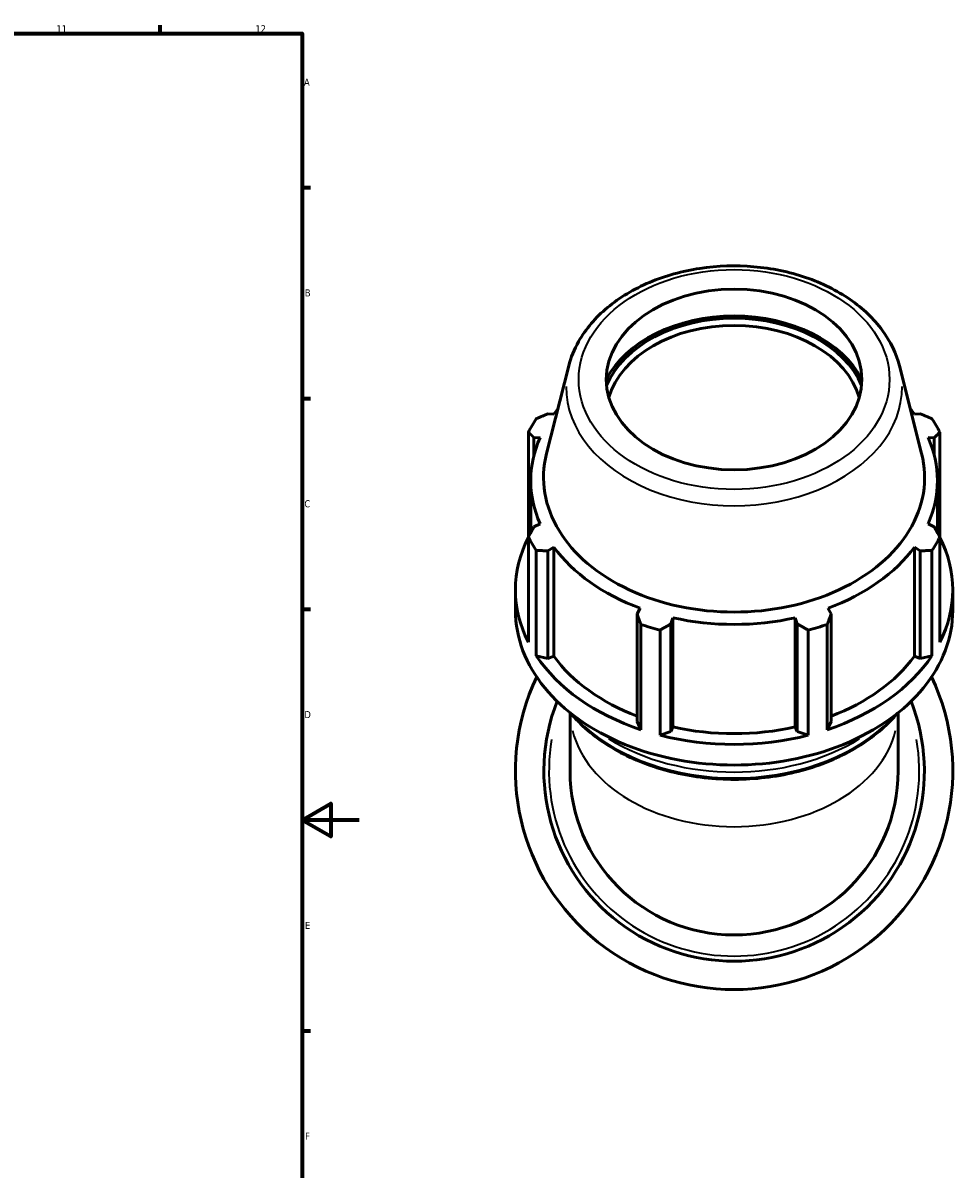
# Model space of a CAD drawing. Header units: millimetres. Extents: x -14 to 1254, y -246 to 1230.
# Tile 6 of 9: x 723 to 1052, y 174 to 578. Entities that reach past the tile are written whole.
import ezdxf

# ---------------------------------------------------------------- set-up
doc = ezdxf.new("R2010")
doc.units = ezdxf.units.MM
for name, color, linetype, lineweight in [('Border (ISO)', 7, 'Continuous', 70), ('Visible (ISO)', 7, 'Continuous', 50), ('Visible Narrow (ISO)', 7, 'Continuous', 35)]:
    doc.layers.add(name, color=color, linetype=linetype, lineweight=lineweight)
doc.styles.add('Note Text (ISO)', font='tahoma.ttf')

# ---------------------------------------------------------------- blocks, each defined once
blk = doc.blocks.new('Borders Default Border')
at = {"layer": 'Border (ISO)'}
for p, q in [((770.92, 574), (770.92, 576.9)), ((821, 519.75), (823.9, 519.75)), ((821, 445.5), (823.9, 445.5)), ((821, 371.25), (823.9, 371.25)), ((821, 222.75), (823.9, 222.75))]:
    blk.add_line(p, q, dxfattribs=at)
at = {"layer": 'Border (ISO)', "flags": 128}
for points in [[(20, 20), (20, 574), (821, 574), (821, 20), (20, 20)], [(841, 297), (821, 297), (831, 302.77), (831, 291.23), (821, 297)]]:
    blk.add_lwpolyline(points, dxfattribs=at)
at = {"layer": 'Border (ISO)', "color": 232, "true_color": 0xca0064, "char_height": 2.5, "attachment_point": 7, "style": 'Note Text (ISO)'}
for s, insert in [('11', (734.37, 574.4)), ('12', (804.46, 574.4)), ('A', (821.59, 555.62)), ('B', (821.89, 481.38)), ('C', (821.73, 407.08)), ('D', (821.73, 332.88)), ('E', (821.94, 258.63)), ('F', (822, 184.38))]:
    blk.add_mtext(s, dxfattribs=dict(at, insert=insert))

msp = doc.modelspace()

# ---------------------------------------------------------------- linework, layer by layer
at = {"layer": 'Visible (ISO)'}
for p, q in [((914.811, 456.898), (906.995, 426.046)), ((1031.268, 456.898), (1039.084, 426.046)), ((909.521, 439.899), (907.472, 440.059)), ((1038.607, 440.059), (1036.558, 439.899)), ((900.588, 433.567), (900.588, 396.695)), ((1045.491, 396.695), (1045.491, 433.567)), ((902.541, 431.641), (904.744, 431.745)), ((902.541, 425.404), (902.541, 431.641)), ((1041.335, 431.745), (1043.538, 431.641)), ((1043.538, 431.641), (1043.538, 425.404)), ((901.43, 398.212), (901.43, 416.518)), ((1044.65, 398.212), (1044.65, 416.518)), ((904.744, 401.292), (902.541, 400.206)), ((1043.538, 400.206), (1041.335, 401.292)), ((900.588, 359.622), (900.588, 396.695)), ((1045.491, 396.695), (1045.491, 359.622)), ((903.372, 391.941), (903.372, 354.869)), ((907.472, 391.788), (909.521, 393.137)), ((907.472, 353.923), (907.472, 391.788)), ((909.521, 354.677), (909.521, 393.137)), ((1036.558, 354.677), (1036.558, 393.137)), ((1036.558, 393.137), (1038.607, 391.788)), ((1038.607, 391.788), (1038.607, 353.923)), ((1042.707, 354.869), (1042.707, 391.941)), ((896.04, 370.799), (896.04, 378.058)), ((1050.04, 370.799), (1050.04, 378.058)), ((939.974, 371.603), (938.907, 369.56)), ((1007.172, 369.56), (1006.105, 371.603)), ((938.907, 369.56), (938.907, 331.695)), ((950.811, 366.073), (951.506, 368.226)), ((951.506, 329.766), (951.506, 368.226)), ((994.573, 329.766), (994.573, 368.226)), ((994.573, 368.226), (995.268, 366.073)), ((1007.172, 331.695), (1007.172, 369.56)), ((940.245, 328.796), (940.245, 365.869)), ((946.967, 363.9), (946.967, 326.827)), ((950.811, 328.208), (950.811, 366.073)), ((995.268, 366.073), (995.268, 328.208)), ((999.112, 326.827), (999.112, 363.9)), ((1005.834, 365.869), (1005.834, 328.796)), ((903.372, 354.869), (907.472, 353.923)), ((907.472, 353.923), (909.521, 354.677)), ((1036.558, 354.677), (1038.607, 353.923)), ((1038.607, 353.923), (1042.707, 354.869)), ((915.29, 334.785), (915.29, 314.265)), ((938.907, 331.695), (940.245, 328.796)), ((1005.834, 328.796), (1007.172, 331.695)), ((1030.79, 314.265), (1030.79, 334.785)), ((946.967, 326.827), (950.811, 328.208)), ((950.811, 328.208), (951.506, 329.766)), ((994.573, 329.766), (995.268, 328.208)), ((995.268, 328.208), (999.112, 326.827))]:
    msp.add_line(p, q, dxfattribs=at)
for radius, start, end in [(77, 154.52719, 25.47281), (66.99, 158.49238, 21.50762), (57.75, 180, 0)]:
    msp.add_arc((973.04, 314.265), radius, start, end, dxfattribs=at)
msp.add_ellipse((973.04, 452.151), major_axis=(45, 0), ratio=0.7071068, dxfattribs=at)
for centre, major_axis, start_param, end_param in [((973.04, 440.661), (47.865, 0), 0.347764, 2.7938287), ((973.04, 440.661), (46.8, 0), 0.2861388, 2.8554538), ((973.04, 439.388), (-45, 0), 3.3435176, 6.0812603), ((973.04, 416.518), (-71.61, 0), 5.7607347, 5.8032198), ((973.04, 416.518), (-71.61, 0), 3.6215582, 3.6640433), ((973.04, 415.131), (-77, 0), 5.8432224, 5.93775), ((973.04, 415.131), (77, 0), 0.3454353, 0.4399629), ((973.04, 416.518), (-71.61, 0), 5.9777527, 6.5886179), ((973.04, 416.518), (71.61, 0), 5.9777527, 6.5886179), ((973.04, 417.68), (-67.096, 0), 6.1059316, 9.6020317), ((973.04, 378.058), (-77, 0), 5.93775, 6.6286206), ((973.04, 415.131), (-77, 0), 0.3454353, 0.4399629), ((973.04, 415.131), (77, 0), 5.8432224, 5.93775), ((973.04, 378.058), (77, 0), 5.93775, 6.6286206), ((973.04, 416.518), (71.61, 0), 3.6215582, 4.2324234), ((973.04, 416.518), (71.61, 0), 5.1923545, 5.8032198), ((973.04, 370.799), (-77, 0), 0, 3.1415927), ((973.04, 416.518), (71.61, 0), 4.4069564, 5.0178216), ((973.04, 415.131), (77, 0), 4.2724261, 4.3669537), ((973.04, 415.131), (77, 0), 5.0578243, 5.1523519), ((973.04, 378.058), (77, 0), 3.5815555, 4.2724261), ((973.04, 378.058), (71.61, 0), 3.6215582, 4.2155561), ((973.04, 378.058), (77, 0), 5.1523519, 5.8432224), ((973.04, 378.058), (71.61, 0), 5.2092219, 5.8032198), ((973.04, 378.058), (71.61, 0), 4.4069564, 5.0178216), ((973.04, 378.058), (77, 0), 4.3669537, 5.0578243)]:
    msp.add_ellipse(centre, major_axis=major_axis, ratio=0.7071068, start_param=start_param, end_param=end_param, dxfattribs=at)
for points, knots in [([(1031.268, 456.898), (1030.145, 461.331), (1028.08, 465.59), (1022.242, 473.538), (1018.395, 477.194), (1009.278, 483.512), (1003.966, 486.14), (992.469, 490.056), (986.279, 491.333), (973.666, 492.408), (967.244, 492.207), (954.799, 490.341), (948.777, 488.677), (937.735, 484.019), (932.714, 481.027), (924.249, 473.981), (920.785, 469.938), (916.74, 462.769), (915.564, 459.871), (914.811, 456.898)], [0.1772537, 0.1772537, 0.1772537, 0.1772537, 0.4790569, 0.4790569, 0.7954598, 0.7954598, 1.1218974, 1.1218974, 1.4508009, 1.4508009, 1.7797318, 1.7797318, 2.108697, 2.108697, 2.4373629, 2.4373629, 2.7619111, 2.7619111, 2.9643389, 2.9643389, 2.9643389, 2.9643389]), ([(915.553, 334.575), (916.625, 333.295), (917.778, 332.052), (923.248, 326.718), (928.407, 323.094), (940.069, 317.177), (946.578, 314.893), (960.272, 311.904), (967.454, 311.199), (981.766, 311.439), (988.894, 312.382), (1002.382, 315.828), (1008.741, 318.33), (1020.04, 324.658), (1024.981, 328.482), (1029.498, 333.377), (1030.021, 333.971), (1030.526, 334.575)], [3.6758499, 3.6758499, 3.6758499, 3.6758499, 3.7690098, 3.7690098, 4.0899923, 4.0899923, 4.4129063, 4.4129063, 4.7360275, 4.7360275, 5.0591064, 5.0591064, 5.3822324, 5.3822324, 5.7050245, 5.7050245, 5.748928, 5.748928, 5.748928, 5.748928])]:
    msp.add_open_spline(points, degree=3, knots=knots, dxfattribs=at)
for points, weights in [([(903.372, 438.32), (905.464, 439.215), (907.472, 440.059)], [2.54412828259, 2.57591504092, 2.60596988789]), ([(1038.607, 440.059), (1040.615, 439.215), (1042.707, 438.32)], [2.61664606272, 2.58646808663, 2.55455110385]), ([(902.541, 431.641), (901.584, 432.592), (900.588, 433.567)], [2.60596988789, 2.57591504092, 2.54412828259]), ([(1045.491, 433.567), (1044.495, 432.592), (1043.538, 431.641)], [2.55455110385, 2.58646808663, 2.61664606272]), ([(900.588, 396.695), (901.584, 398.494), (902.541, 400.206)], [2.54412828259, 2.57591504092, 2.60596988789]), ([(1043.538, 400.206), (1044.495, 398.494), (1045.491, 396.695)], [2.61664606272, 2.58646808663, 2.55455110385]), ([(907.472, 391.788), (905.464, 391.871), (903.372, 391.941)], [2.60596988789, 2.57591504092, 2.54412828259]), ([(1042.707, 391.941), (1040.615, 391.871), (1038.607, 391.788)], [2.55455110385, 2.58646808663, 2.61664606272]), ([(940.245, 365.869), (939.562, 367.76), (938.907, 369.56)], [2.54412828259, 2.57591504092, 2.60596988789]), ([(1007.172, 369.56), (1006.517, 367.76), (1005.834, 365.869)], [2.61664606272, 2.58646808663, 2.55455110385]), ([(950.811, 366.073), (948.928, 365.017), (946.967, 363.9)], [2.60596988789, 2.57591504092, 2.54412828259]), ([(999.112, 363.9), (997.151, 365.017), (995.268, 366.073)], [2.55455110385, 2.58646808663, 2.61664606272])]:
    msp.add_rational_spline(points, weights, degree=2, dxfattribs=at)
at = {"layer": 'Visible Narrow (ISO)'}
msp.add_arc((973.04, 314.265), 65.19, 170.21506, 9.78494, dxfattribs=at)
msp.add_ellipse((973.04, 452.151), major_axis=(54.724, 0), ratio=0.7071068, dxfattribs=at)
for centre, major_axis, start_param, end_param in [((973.04, 449.522), (-59.156, 0), 6.2807366, 9.4272267), ((973.04, 335.479), (-57.75, 0), 0.1725143, 2.9690784), ((973.04, 359.202), (-66.99, 0), 0.6636051, 2.4779875), ((973.04, 361.253), (66.99, 0), 3.9916509, 5.433127)]:
    msp.add_ellipse(centre, major_axis=major_axis, ratio=0.7071068, start_param=start_param, end_param=end_param, dxfattribs=at)

# ---------------------------------------------------------------- block references
msp.add_blockref('Borders Default Border', (0, 0))

doc.saveas('drawing.dxf')
